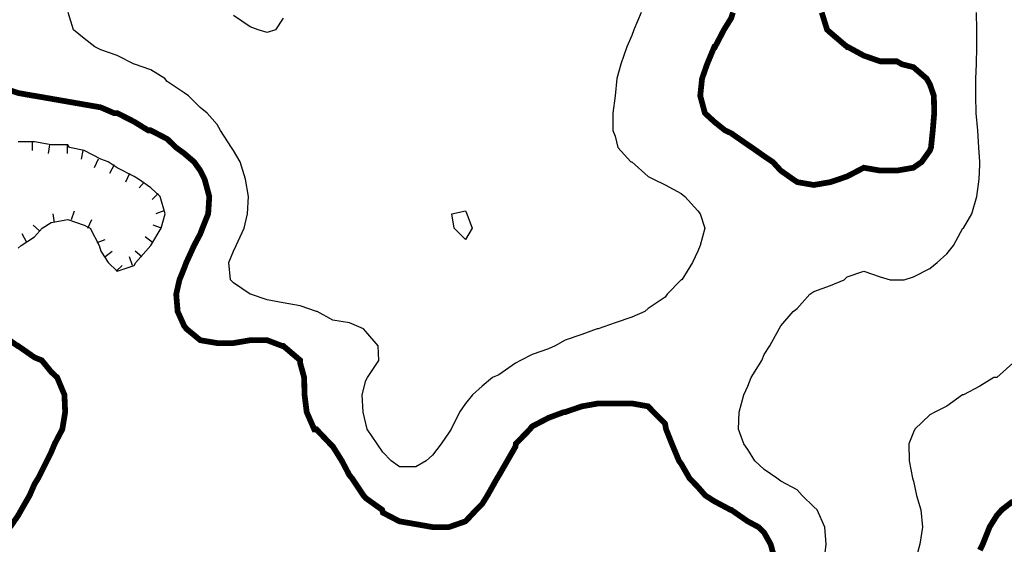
# Model space of a CAD drawing. Extents: x 628896 to 629881, y 4519193 to 4520125.
# Tile 5 of 13: x 629102 to 629273, y 4519536 to 4519627. Entities that reach past the tile are written whole.
import ezdxf

# ---------------------------------------------------------------- set-up
doc = ezdxf.new("R2010")
doc.units = 0

msp = doc.modelspace()

# ---------------------------------------------------------------- linework, layer by layer
at = {"layer": 'GSLAYER', "linetype": 'CONTINUOUS', "const_width": 1, "flags": 128}
for points in [[(629226, 4519628.5), (629225.6875, 4519627.5), (629224.4375, 4519625.5), (629222.875, 4519622.5), (629222.75, 4519622.5), (629221.5, 4519619.5), (629220.625, 4519617), (629220.3125, 4519614), (629221.125, 4519611), (629222.75, 4519609.5), (629224.625, 4519608), (629225.6875, 4519607.5), (629228.5625, 4519605.5), (629229.3125, 4519605), (629231.4375, 4519603.5), (629232.9375, 4519602.5), (629234.3125, 4519601), (629236.4375, 4519599.5), (629237.1875, 4519599), (629240.0625, 4519598.5), (629242.9375, 4519599), (629244.4375, 4519599.5), (629245.875, 4519600), (629248.75, 4519601.5), (629251.625, 4519601), (629254.5, 4519601), (629257.375, 4519601.5), (629258.8125, 4519602.5), (629260.25, 4519604.5), (629260.4375, 4519605), (629260.75, 4519608), (629261, 4519611), (629260.9375, 4519614), (629260.25, 4519616), (629259.6875, 4519617), (629257.375, 4519619), (629255.375, 4519619.5), (629254.5, 4519620), (629251.625, 4519620), (629248.75, 4519621), (629246, 4519622.5), (629245.875, 4519622.5), (629242.9375, 4519625), (629242.375, 4519625.5), (629241.4375, 4519628.5)], [(629233.375, 4519533), (629232.5625, 4519536), (629231.4375, 4519538), (629230.4375, 4519539), (629228.5625, 4519540), (629225.6875, 4519542), (629225.5625, 4519542), (629222.75, 4519543.5), (629221.1875, 4519544.5), (629219.875, 4519546), (629218.4375, 4519547.5), (629217, 4519550), (629216.625, 4519550.5), (629215.375, 4519553.5), (629214.375, 4519556), (629214.1875, 4519557), (629212.1875, 4519559), (629211.25, 4519560), (629208.4375, 4519560.5), (629205.5, 4519560.5), (629202.5625, 4519560.5), (629199.75, 4519560), (629196.8125, 4519559), (629196.625, 4519559), (629193.9375, 4519558), (629191.0625, 4519556.5), (629190.6875, 4519556), (629188.25, 4519553.5), (629188.1875, 4519553), (629186.75, 4519550.5), (629185.3125, 4519548), (629185, 4519547.5), (629183.3125, 4519544.5), (629182.375, 4519543), (629181.375, 4519542), (629179.5, 4519540), (629176.625, 4519539), (629173.75, 4519539), (629170.875, 4519539.5), (629168, 4519540), (629165.125, 4519541.5), (629165, 4519542), (629162.1875, 4519544), (629161.75, 4519544.5), (629159.75, 4519547.5), (629159.3125, 4519548), (629158, 4519550.5), (629156.4375, 4519553), (629155.9375, 4519553.5), (629153.5625, 4519556), (629153.1875, 4519556), (629151.875, 4519559), (629151.5, 4519562), (629151.4375, 4519565), (629150.75, 4519567.5), (629150.75, 4519568), (629147.8125, 4519570.5), (629147.625, 4519570.5), (629145, 4519571.5), (629142.0625, 4519571.5), (629139.125, 4519571), (629136.3125, 4519571), (629133.375, 4519571.5), (629130.9375, 4519573.5), (629130.5625, 4519574), (629129.4375, 4519576.5), (629129.1875, 4519579.5), (629129.75, 4519582), (629130.5625, 4519584), (629130.9375, 4519585), (629132.3125, 4519588), (629133.375, 4519590), (629133.75, 4519591), (629134.75, 4519593.5), (629134.9375, 4519596.5), (629134.125, 4519599.5), (629133.375, 4519601), (629132.3125, 4519602.5), (629130.5625, 4519604), (629129.1875, 4519605), (629127.625, 4519606.5), (629124.75, 4519608), (629124.3125, 4519608), (629121.875, 4519609.5), (629118.9375, 4519611), (629118.375, 4519611), (629116.0625, 4519612), (629113.1875, 4519612.5), (629110.3125, 4519613), (629107.4375, 4519613.5), (629104.5625, 4519614), (629104.5, 4519614), (629101.6875, 4519614.5), (629098.75, 4519615.5)], [(629098.75, 4519572.5), (629101.625, 4519570.5), (629101.6875, 4519570.5), (629104.5625, 4519568.5), (629105.8125, 4519568), (629107.4375, 4519566), (629108.5, 4519565), (629109.75, 4519562), (629109.875, 4519559), (629109.375, 4519556), (629108.0625, 4519553.5), (629107.4375, 4519552), (629106.6875, 4519550.5), (629105.1875, 4519547.5), (629104.5625, 4519546.5), (629103.6875, 4519544.5), (629102.25, 4519542), (629101.6875, 4519541), (629100.3125, 4519539)], [(629274.6875, 4519543.5), (629272.75, 4519542), (629271.875, 4519541), (629270.625, 4519539), (629269.4375, 4519536), (629268.9375, 4519535)]]:
    msp.add_lwpolyline(points, dxfattribs=at)
at = {"layer": 'GSLAYER', "linetype": 'CONTINUOUS', "flags": 128}
for points in [[(629166.5625, 4519550.5), (629165.125, 4519552), (629164.125, 4519553.5), (629162.375, 4519556), (629162.1875, 4519557), (629161.6875, 4519559), (629161.5, 4519562), (629162.1875, 4519564.5), (629162.4375, 4519565), (629164.4375, 4519568), (629164.3125, 4519570.5), (629162.1875, 4519573), (629161.75, 4519573.5), (629159.3125, 4519574.5), (629156.4375, 4519575), (629153.6875, 4519576.5), (629153.5625, 4519576.5), (629150.75, 4519577.5), (629147.8125, 4519578), (629145, 4519578.5), (629142.125, 4519579.5), (629142.0625, 4519579.5), (629139.125, 4519581.5), (629138.625, 4519582), (629138.3125, 4519585), (629139.125, 4519587), (629139.625, 4519588), (629141, 4519591), (629141.5625, 4519593.5), (629141.75, 4519596.5), (629141.25, 4519599.5), (629140.3125, 4519602.5), (629139.125, 4519604.5), (629138.8125, 4519605), (629136.875, 4519608), (629136.3125, 4519609), (629134.5625, 4519611), (629133.375, 4519612), (629131.3125, 4519614), (629130.5625, 4519614.5), (629127.625, 4519616.5), (629127.1875, 4519617), (629124.75, 4519618.5), (629121.9375, 4519619.5), (629121.875, 4519619.5), (629118.9375, 4519621), (629116.0625, 4519622), (629115.0625, 4519622.5), (629113.1875, 4519624), (629111.3125, 4519625.5), (629110.375, 4519628.5)], [(629143.4375, 4519625.5), (629142.0625, 4519626), (629139.125, 4519628)], [(629147.8125, 4519627.5), (629146.4375, 4519625.5), (629145, 4519625), (629143.4375, 4519625.5)], [(629210.0625, 4519628.5), (629208.75, 4519625.5), (629208.4375, 4519624.5), (629207.5625, 4519622.5), (629206.5, 4519619.5), (629205.8125, 4519617), (629205.5, 4519614), (629205.5, 4519614), (629205.125, 4519611), (629205.125, 4519608), (629205.5, 4519607), (629206, 4519605), (629208.25, 4519602.5), (629208.4375, 4519602.5), (629211.25, 4519600), (629212.1875, 4519599.5), (629214.1875, 4519598.5), (629217, 4519597), (629217.625, 4519596.5), (629219.875, 4519594), (629220.3125, 4519593.5), (629221.125, 4519591), (629220.3125, 4519588), (629219.875, 4519587), (629218.9375, 4519585), (629217.125, 4519582), (629217, 4519582), (629214.5625, 4519579.5), (629214.1875, 4519579), (629211.25, 4519577), (629210.6875, 4519576.5), (629208.4375, 4519575.5), (629205.5, 4519574.5), (629202.5625, 4519573.5), (629202.375, 4519573.5), (629199.75, 4519572.5), (629196.8125, 4519571.5), (629195.0625, 4519570.5), (629193.9375, 4519570), (629191.0625, 4519569), (629189.0625, 4519568), (629188.1875, 4519567.5), (629185.3125, 4519565.5), (629184.1875, 4519565), (629182.375, 4519563.5), (629180.6875, 4519562), (629179.5, 4519560.5), (629178.4375, 4519559), (629177, 4519556), (629176.625, 4519555.5), (629175.25, 4519553.5), (629173.75, 4519551.5), (629172.625, 4519550.5), (629170.875, 4519549.5), (629168, 4519549.5), (629166.5625, 4519550.5)], [(629241.875, 4519533), (629242.1875, 4519536), (629242, 4519539), (629240.625, 4519542), (629240.0625, 4519542.5), (629238.0625, 4519544.5), (629237.1875, 4519545.5), (629234.3125, 4519547), (629233.625, 4519547.5), (629231.4375, 4519549), (629229.8125, 4519550.5), (629228.5625, 4519552.5), (629227.875, 4519553.5), (629226.9375, 4519556), (629227.0625, 4519559), (629227.875, 4519562), (629228.5625, 4519563.5), (629229.1875, 4519565), (629231, 4519568), (629231.4375, 4519569), (629232.4375, 4519570.5), (629234.0625, 4519573.5), (629234.3125, 4519574), (629236.5, 4519576.5), (629237.1875, 4519577), (629239.375, 4519579.5), (629240.0625, 4519580), (629242.9375, 4519581), (629245.3125, 4519582), (629245.875, 4519582.5), (629248.75, 4519583.5), (629251.625, 4519582.5), (629253.3125, 4519582), (629254.5, 4519582), (629255.75, 4519582), (629257.375, 4519582.5), (629260.25, 4519584), (629261.5, 4519585), (629263.1875, 4519586.5), (629264.375, 4519588), (629266, 4519591), (629266.0625, 4519591), (629267.5625, 4519593.5), (629268.4375, 4519596.5), (629268.8125, 4519599.5), (629268.9375, 4519602), (629268.9375, 4519602.5), (629268.75, 4519605), (629268.5625, 4519608), (629268.3125, 4519611), (629268.25, 4519614), (629268.25, 4519617), (629268.375, 4519619.5), (629268.4375, 4519622.5), (629268.4375, 4519625.5), (629268.375, 4519628.5)], [(629122.1875, 4519585), (629124.75, 4519588), (629126.5625, 4519591), (629127.25, 4519593.5), (629126.375, 4519596.5), (629124.75, 4519598), (629122.625, 4519599.5), (629121.875, 4519600), (629118.9375, 4519601.5), (629117.375, 4519602.5), (629116.0625, 4519603), (629113.1875, 4519604.5), (629110.625, 4519605), (629110.3125, 4519605.5), (629107.4375, 4519605.5), (629104.5625, 4519606), (629101.6875, 4519606)], [(629104.125, 4519606), (629104.125, 4519604.5)], [(629107.125, 4519605.5), (629106.9375, 4519604)], [(629110.25, 4519605.5), (629110.25, 4519604)], [(629112.9375, 4519604.5), (629112.6875, 4519603)], [(629115.625, 4519603), (629114.9375, 4519601.5)], [(629118.375, 4519602), (629117.5625, 4519600.5)], [(629121.0625, 4519600.5), (629120.375, 4519599)], [(629123.625, 4519599), (629122.75, 4519598)], [(629126.0625, 4519597), (629125, 4519596)], [(629108, 4519592), (629107.8125, 4519593.5)], [(629111, 4519592.5), (629111.5, 4519594)], [(629127.0625, 4519594), (629125.625, 4519593.5)], [(629177.5, 4519591), (629177.125, 4519593.5), (629179.5, 4519594), (629179.75, 4519593.5), (629180.625, 4519591), (629179.5, 4519589), (629177.5, 4519591)], [(629101.6875, 4519587.5), (629102.25, 4519588), (629104.5625, 4519589.5), (629105.875, 4519591), (629107.4375, 4519592), (629110.3125, 4519592.5), (629113.1875, 4519591.5), (629114.25, 4519591), (629115.8125, 4519588), (629116.0625, 4519587), (629117.375, 4519585), (629118.9375, 4519583.5), (629121.875, 4519584.5), (629122.1875, 4519585)], [(629105.4375, 4519590.5), (629104.3125, 4519591.5)], [(629113.8125, 4519591), (629114.5, 4519592.5)], [(629126.625, 4519591), (629125.1875, 4519591.5)], [(629103.1875, 4519588.5), (629102.375, 4519590)], [(629125.0625, 4519588.5), (629123.8125, 4519589.5)], [(629115.4375, 4519588.5), (629116.8125, 4519589)], [(629116.75, 4519586), (629118.0625, 4519587)], [(629123.1875, 4519586), (629122.0625, 4519587)], [(629118.75, 4519583.5), (629119.8125, 4519584.5)], [(629121.5625, 4519584.5), (629121.0625, 4519586)], [(629274.6875, 4519567.5), (629271.875, 4519565), (629271.375, 4519565), (629268.9375, 4519563.5), (629266.0625, 4519562), (629265.9375, 4519562), (629263.1875, 4519560), (629261.125, 4519559), (629260.25, 4519558.5), (629257.625, 4519556), (629257.375, 4519555.5), (629256.5625, 4519553.5), (629256.625, 4519550.5), (629257.25, 4519547.5), (629257.375, 4519547), (629257.9375, 4519544.5), (629258.6875, 4519542), (629258.9375, 4519539), (629258.5, 4519536), (629257.6875, 4519533)]]:
    msp.add_lwpolyline(points, dxfattribs=at)

doc.saveas('drawing.dxf')
